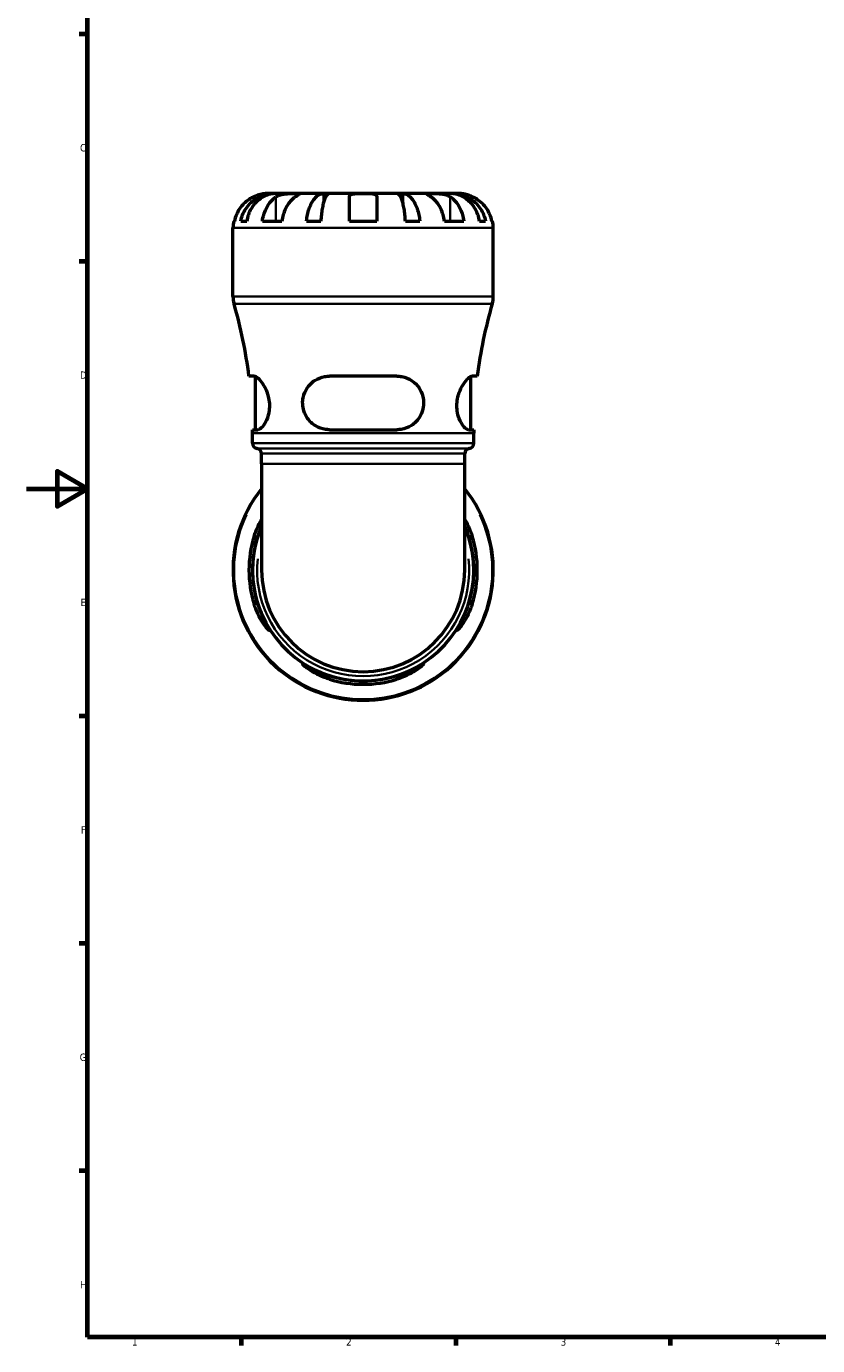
# Model space of a CAD drawing. Header units: millimetres. Extents: x 0 to 903, y 0 to 960.
# Tile 1 of 10: x 0 to 258, y 17 to 448. Entities that reach past the tile are written whole.
import ezdxf

# ---------------------------------------------------------------- set-up
doc = ezdxf.new("R2010")
doc.units = ezdxf.units.MM
for name, color, linetype, lineweight in [('Border (ANSI)', 7, 'Continuous', 70), ('Visible (ANSI)', 7, 'Continuous', 50), ('Visible Narrow (ANSI)', 7, 'Continuous', 35)]:
    doc.layers.add(name, color=color, linetype=linetype, lineweight=lineweight)
doc.styles.add('Note Text (ANSI)', font='tahoma.ttf')

# ---------------------------------------------------------------- blocks, each defined once
blk = doc.blocks.new('Borders Default Border')
at = {"layer": 'Border (ANSI)'}
for p, q in [((20, 445.5), (17.2, 445.5)), ((20, 371.25), (17.2, 371.25)), ((20, 222.75), (17.2, 222.75)), ((20, 148.5), (17.2, 148.5)), ((20, 74.25), (17.2, 74.25)), ((70.08, 20), (70.08, 17.2)), ((140.17, 20), (140.17, 17.2)), ((210.25, 20), (210.25, 17.2))]:
    blk.add_line(p, q, dxfattribs=at)
at = {"layer": 'Border (ANSI)', "flags": 128}
for points in [[(20, 20), (20, 574), (821, 574), (821, 20), (20, 20)], [(0, 297), (20, 297), (10, 302.77), (10, 291.23), (20, 297)]]:
    blk.add_lwpolyline(points, dxfattribs=at)
at = {"layer": 'Border (ANSI)', "color": 5, "true_color": 0x0000ff, "char_height": 2.4, "attachment_point": 7, "style": 'Note Text (ANSI)'}
for s, insert in [('C', (17.51, 407.13)), ('D', (17.52, 332.93)), ('E', (17.71, 258.68)), ('F', (17.78, 184.43)), ('G', (17.4, 110.13)), ('H', (17.53, 35.93)), ('1', (34.5, 17.2)), ('2', (104.4, 17.2)), ('3', (174.46, 17.15)), ('4', (244.45, 17.2))]:
    blk.add_mtext(s, dxfattribs=dict(at, insert=insert))

msp = doc.modelspace()

# ---------------------------------------------------------------- linework, layer by layer
at = {"layer": 'Visible (ANSI)'}
for p, q in [((80.72, 393.43), (78.71, 393.43)), ((81.48, 393.43), (80.72, 393.43)), ((80.72, 393.43), (80.72, 393.39)), ((87.86, 393.43), (81.48, 393.43)), ((97.08, 393.43), (87.86, 393.43)), ((98.93, 393.43), (97.08, 393.43)), ((97.08, 393.43), (97.08, 390.7)), ((109.96, 393.43), (98.93, 393.43)), ((105.46, 384.43), (105.46, 392.36)), ((120.99, 393.43), (109.96, 393.43)), ((114.46, 392.36), (114.46, 384.43)), ((122.84, 393.43), (120.99, 393.43)), ((132.06, 393.43), (122.84, 393.43)), ((122.84, 393.43), (122.84, 390.7)), ((138.43, 393.43), (132.06, 393.43)), ((139.2, 393.43), (138.43, 393.43)), ((141.21, 393.43), (139.2, 393.43)), ((139.2, 393.43), (139.2, 393.39)), ((67.69, 384.43), (67.93, 384.43)), ((70, 384.43), (71.95, 384.43)), ((77.06, 384.43), (83.42, 384.43)), ((91.46, 384.43), (96.16, 384.43)), ((105.46, 384.43), (114.46, 384.43)), ((123.76, 384.43), (128.45, 384.43)), ((136.5, 384.43), (142.86, 384.43)), ((147.97, 384.43), (149.92, 384.43)), ((151.99, 384.43), (152.23, 384.43)), ((67.46, 359.8), (67.46, 382.18)), ((152.46, 359.8), (152.46, 382.18)), ((74.34, 333.79), (72.68, 333.79)), ((74.83, 316.29), (74.83, 333.67)), ((120.96, 333.79), (98.96, 333.79)), ((145.08, 316.29), (145.08, 333.67)), ((147.24, 333.79), (145.58, 333.79)), ((73.83, 316.29), (75.54, 316.29)), ((73.83, 311.86), (73.83, 315.14)), ((98.96, 316.29), (120.96, 316.29)), ((144.37, 316.29), (146.09, 316.29)), ((146.08, 311.86), (146.08, 315.14)), ((76.81, 305.18), (76.81, 308.49)), ((143.11, 305.18), (143.11, 308.49)), ((76.81, 305.18), (76.81, 270.43)), ((143.11, 270.43), (143.11, 305.18))]:
    msp.add_line(p, q, dxfattribs=at)
for centre, radius, start, end in [((78.71, 382.18), 11.25, 168.463, 180), ((141.21, 382.18), 11.25, 0, 11.537), ((75.96, 359.8), 8.5, 180, 196.2502), ((143.96, 359.8), 8.5, 343.7498, 0), ((-77.24, 315.14), 151.07, 7.0895, 16.2502), ((297.15, 315.14), 151.07, 163.7498, 172.9105), ((-77.24, 315.14), 151.07, 0, 0.4343), ((297.15, 315.14), 151.07, 179.5657, 180), ((75.53, 311.86), 1.7, 180, 262.8192), ((144.38, 311.86), 1.7, 277.1808, 0), ((75.11, 308.49), 1.7, 0, 82.8192), ((144.81, 308.49), 1.7, 97.1808, 180), ((109.96, 270.43), 42.5, 141.2606, 38.7394), ((109.96, 270.43), 36.13, 156.5845, 23.4155), ((109.96, 270.43), 37.28, 162.8386, 197.1614), ((109.96, 270.43), 36.13, 162.2742, 197.7258), ((109.96, 270.43), 36.13, 342.2742, 17.7258), ((109.96, 270.43), 37.28, 342.8386, 17.1614), ((109.96, 270.43), 33.15, 180, 0), ((109.96, 270.43), 36.13, 252.2742, 287.7258), ((109.96, 270.43), 37.28, 252.8386, 287.1614)]:
    msp.add_arc(centre, radius, start, end, dxfattribs=at)
for points, knots in [([(74.21, 392.36), (73.71, 392.13), (73.2, 391.84), (72.08, 391.1), (71.5, 390.61), (70.51, 389.63), (70.02, 389.05), (69.18, 387.79), (68.82, 387.11), (68.3, 385.85), (68.07, 385.15), (67.93, 384.43)], [5.5022719, 5.5022719, 5.5022719, 5.5022719, 5.6617261, 5.6617261, 5.8711132, 5.8711132, 6.0795138, 6.0795138, 6.2879145, 6.2879145, 6.4900758, 6.4900758, 6.4900758, 6.4900758]), ([(70, 384.43), (70.14, 385.15), (70.36, 385.85), (70.87, 387.12), (71.21, 387.79), (72.03, 389.05), (72.5, 389.64), (73.45, 390.62), (74.02, 391.11), (75.24, 391.95), (75.9, 392.3), (77.15, 392.83), (77.86, 393.06), (79.3, 393.36), (80.04, 393.43), (80.72, 393.43)], [0.213434, 0.213434, 0.213434, 0.213434, 0.41601, 0.41601, 0.624348, 0.624348, 0.832687, 0.832687, 1.041572, 1.041572, 1.250457, 1.250457, 1.460128, 1.460128, 1.669799, 1.669799, 1.669799, 1.669799]), ([(81.48, 393.43), (80.88, 393.43), (80.22, 393.36), (78.94, 393.06), (78.31, 392.83), (77.2, 392.3), (76.61, 391.95), (75.52, 391.11), (75.02, 390.62), (74.17, 389.64), (73.75, 389.05), (73.02, 387.79), (72.72, 387.12), (72.27, 385.85), (72.07, 385.15), (71.95, 384.43)], [5.016117, 5.016117, 5.016117, 5.016117, 5.225788, 5.225788, 5.435459, 5.435459, 5.644344, 5.644344, 5.853229, 5.853229, 6.061567, 6.061567, 6.269906, 6.269906, 6.472482, 6.472482, 6.472482, 6.472482]), ([(78.71, 393.43), (78.71, 393.43), (78.65, 393.43), (78.43, 393.42), (78.25, 393.42), (77.71, 393.38), (77.31, 393.33), (76.54, 393.18), (76.22, 393.1), (75.62, 392.92), (75.35, 392.83), (74.81, 392.62), (74.53, 392.51), (74.24, 392.37), (74.22, 392.37), (74.21, 392.36)], [-3.126213, -3.126213, -3.126213, -3.126213, -3.0059213, -3.0059213, -2.8729567, -2.8729567, -2.6978937, -2.6978937, -2.583387, -2.583387, -2.4954757, -2.4954757, -2.4031024, -2.4031024, -2.3983168, -2.3983168, -2.3983168, -2.3983168]), ([(77.06, 384.43), (77.16, 385.15), (77.32, 385.85), (77.69, 387.11), (77.94, 387.79), (78.54, 389.05), (78.88, 389.63), (79.58, 390.61), (80, 391.1), (80.78, 391.84), (81.14, 392.13), (81.5, 392.36)], [0.2134384, 0.2134384, 0.2134384, 0.2134384, 0.4155998, 0.4155998, 0.6240004, 0.6240004, 0.8324011, 0.8324011, 1.0417882, 1.0417882, 1.2012424, 1.2012424, 1.2012424, 1.2012424]), ([(81.5, 392.36), (81.59, 392.42), (81.68, 392.48), (82, 392.65), (82.24, 392.76), (82.77, 392.96), (83.07, 393.05), (83.81, 393.22), (84.27, 393.29), (85.3, 393.39), (85.87, 393.41), (86.94, 393.43), (87.44, 393.43), (87.86, 393.43)], [-0.7247441, -0.7247441, -0.7247441, -0.7247441, -0.6829269, -0.6829269, -0.5894676, -0.5894676, -0.4901439, -0.4901439, -0.3493352, -0.3493352, -0.178565, -0.178565, 0, 0, 0, 0]), ([(87.86, 392.36), (87.51, 392.13), (87.15, 391.84), (86.36, 391.1), (85.94, 390.61), (85.25, 389.63), (84.9, 389.05), (84.3, 387.79), (84.05, 387.11), (83.68, 385.85), (83.52, 385.15), (83.42, 384.43)], [5.5022719, 5.5022719, 5.5022719, 5.5022719, 5.6617261, 5.6617261, 5.8711132, 5.8711132, 6.0795138, 6.0795138, 6.2879145, 6.2879145, 6.4900758, 6.4900758, 6.4900758, 6.4900758]), ([(87.86, 393.43), (88.1, 393.43), (88.32, 393.43), (88.69, 393.43), (88.84, 393.42), (89.11, 393.4), (89.18, 393.38), (89.18, 393.28), (89.1, 393.2), (88.86, 393.03), (88.73, 392.94), (88.43, 392.73), (88.26, 392.62), (88, 392.45), (87.93, 392.41), (87.86, 392.36)], [0, 0, 0, 0, 0.1023049, 0.1023049, 0.2116531, 0.2116531, 0.3586874, 0.3586874, 0.4986154, 0.4986154, 0.596139, 0.596139, 0.690343, 0.690343, 0.7235503, 0.7235503, 0.7235503, 0.7235503]), ([(91.46, 384.43), (91.54, 385.15), (91.65, 385.85), (91.92, 387.12), (92.1, 387.79), (92.53, 389.05), (92.77, 389.64), (93.27, 390.62), (93.57, 391.11), (94.21, 391.95), (94.56, 392.3), (95.21, 392.83), (95.58, 393.06), (96.34, 393.36), (96.73, 393.43), (97.08, 393.43)], [0.213434, 0.213434, 0.213434, 0.213434, 0.41601, 0.41601, 0.624348, 0.624348, 0.832687, 0.832687, 1.041572, 1.041572, 1.250457, 1.250457, 1.460128, 1.460128, 1.669799, 1.669799, 1.669799, 1.669799]), ([(98.93, 393.43), (98.75, 393.43), (98.56, 393.36), (98.19, 393.06), (98.01, 392.83), (97.68, 392.3), (97.51, 391.95), (97.2, 391.11), (97.05, 390.62), (96.8, 389.64), (96.68, 389.05), (96.47, 387.79), (96.38, 387.12), (96.25, 385.85), (96.19, 385.15), (96.16, 384.43)], [5.016117, 5.016117, 5.016117, 5.016117, 5.225788, 5.225788, 5.435459, 5.435459, 5.644344, 5.644344, 5.853229, 5.853229, 6.061567, 6.061567, 6.269906, 6.269906, 6.472482, 6.472482, 6.472482, 6.472482]), ([(105.46, 392.36), (105.46, 392.46), (105.47, 392.55), (105.53, 392.72), (105.58, 392.8), (105.72, 392.95), (105.82, 393.03), (106.17, 393.21), (106.47, 393.29), (107.24, 393.39), (107.71, 393.41), (108.77, 393.43), (109.36, 393.43), (109.96, 393.43)], [-0.7287781, -0.7287781, -0.7287781, -0.7287781, -0.6586458, -0.6586458, -0.5894874, -0.5894874, -0.5028286, -0.5028286, -0.3478233, -0.3478233, -0.1787056, -0.1787056, 0, 0, 0, 0]), ([(109.96, 393.43), (110.38, 393.43), (110.79, 393.43), (111.68, 393.42), (112.14, 393.42), (112.93, 393.36), (113.26, 393.32), (113.78, 393.19), (113.98, 393.11), (114.21, 392.94), (114.29, 392.87), (114.39, 392.71), (114.42, 392.62), (114.45, 392.48), (114.46, 392.42), (114.46, 392.36)], [0, 0, 0, 0, 0.1255823, 0.1255823, 0.2775869, 0.2775869, 0.4156583, 0.4156583, 0.5355886, 0.5355886, 0.6106285, 0.6106285, 0.6783071, 0.6783071, 0.7205994, 0.7205994, 0.7205994, 0.7205994]), ([(123.76, 384.43), (123.72, 385.15), (123.67, 385.85), (123.54, 387.12), (123.45, 387.79), (123.24, 389.05), (123.11, 389.64), (122.87, 390.62), (122.72, 391.11), (122.4, 391.95), (122.23, 392.3), (121.91, 392.83), (121.73, 393.06), (121.35, 393.36), (121.16, 393.43), (120.99, 393.43)], [0.213434, 0.213434, 0.213434, 0.213434, 0.41601, 0.41601, 0.624348, 0.624348, 0.832687, 0.832687, 1.041572, 1.041572, 1.250457, 1.250457, 1.460128, 1.460128, 1.669799, 1.669799, 1.669799, 1.669799]), ([(122.84, 393.43), (123.19, 393.43), (123.58, 393.36), (124.34, 393.06), (124.71, 392.83), (125.36, 392.3), (125.71, 391.95), (126.35, 391.11), (126.64, 390.62), (127.14, 389.64), (127.39, 389.05), (127.82, 387.79), (128, 387.12), (128.27, 385.85), (128.38, 385.15), (128.45, 384.43)], [5.016117, 5.016117, 5.016117, 5.016117, 5.225788, 5.225788, 5.435459, 5.435459, 5.644344, 5.644344, 5.853229, 5.853229, 6.061567, 6.061567, 6.269906, 6.269906, 6.472482, 6.472482, 6.472482, 6.472482]), ([(132.06, 392.36), (131.97, 392.42), (131.88, 392.48), (131.61, 392.65), (131.45, 392.76), (131.15, 392.96), (131.02, 393.05), (130.8, 393.22), (130.73, 393.29), (130.75, 393.39), (130.86, 393.41), (131.3, 393.43), (131.63, 393.43), (132.06, 393.43)], [-0.7247441, -0.7247441, -0.7247441, -0.7247441, -0.6829269, -0.6829269, -0.5894676, -0.5894676, -0.4901439, -0.4901439, -0.3493352, -0.3493352, -0.178565, -0.178565, 0, 0, 0, 0]), ([(132.06, 393.43), (132.3, 393.43), (132.56, 393.43), (133.16, 393.43), (133.49, 393.42), (134.31, 393.4), (134.79, 393.38), (135.74, 393.28), (136.2, 393.2), (136.93, 393.03), (137.22, 392.94), (137.74, 392.73), (137.98, 392.62), (138.27, 392.45), (138.35, 392.41), (138.42, 392.36)], [0, 0, 0, 0, 0.1023049, 0.1023049, 0.2116531, 0.2116531, 0.3586874, 0.3586874, 0.4986154, 0.4986154, 0.596139, 0.596139, 0.690343, 0.690343, 0.7235503, 0.7235503, 0.7235503, 0.7235503]), ([(136.5, 384.43), (136.39, 385.15), (136.24, 385.85), (135.87, 387.11), (135.61, 387.79), (135.02, 389.05), (134.67, 389.63), (133.97, 390.61), (133.56, 391.1), (132.77, 391.84), (132.41, 392.13), (132.06, 392.36)], [0.2134384, 0.2134384, 0.2134384, 0.2134384, 0.4155998, 0.4155998, 0.6240004, 0.6240004, 0.8324011, 0.8324011, 1.0417882, 1.0417882, 1.2012424, 1.2012424, 1.2012424, 1.2012424]), ([(138.42, 392.36), (138.77, 392.13), (139.13, 391.84), (139.92, 391.1), (140.34, 390.61), (141.04, 389.63), (141.38, 389.05), (141.98, 387.79), (142.23, 387.11), (142.6, 385.85), (142.76, 385.15), (142.86, 384.43)], [5.5022719, 5.5022719, 5.5022719, 5.5022719, 5.6617261, 5.6617261, 5.8711132, 5.8711132, 6.0795138, 6.0795138, 6.2879145, 6.2879145, 6.4900758, 6.4900758, 6.4900758, 6.4900758]), ([(147.97, 384.43), (147.84, 385.15), (147.65, 385.85), (147.2, 387.12), (146.89, 387.79), (146.17, 389.05), (145.75, 389.64), (144.9, 390.62), (144.39, 391.11), (143.31, 391.95), (142.72, 392.3), (141.61, 392.83), (140.98, 393.06), (139.69, 393.36), (139.03, 393.43), (138.43, 393.43)], [0.213434, 0.213434, 0.213434, 0.213434, 0.41601, 0.41601, 0.624348, 0.624348, 0.832687, 0.832687, 1.041572, 1.041572, 1.250457, 1.250457, 1.460128, 1.460128, 1.669799, 1.669799, 1.669799, 1.669799]), ([(139.2, 393.43), (139.87, 393.43), (140.61, 393.36), (142.06, 393.06), (142.77, 392.83), (144.02, 392.3), (144.67, 391.95), (145.9, 391.11), (146.46, 390.62), (147.42, 389.64), (147.89, 389.05), (148.71, 387.79), (149.05, 387.12), (149.56, 385.85), (149.77, 385.15), (149.92, 384.43)], [5.016117, 5.016117, 5.016117, 5.016117, 5.225788, 5.225788, 5.435459, 5.435459, 5.644344, 5.644344, 5.853229, 5.853229, 6.061567, 6.061567, 6.269906, 6.269906, 6.472482, 6.472482, 6.472482, 6.472482]), ([(145.71, 392.36), (145.55, 392.43), (145.4, 392.5), (144.98, 392.68), (144.71, 392.78), (144.16, 392.96), (143.88, 393.05), (143.19, 393.22), (142.81, 393.29), (142.09, 393.39), (141.77, 393.41), (141.33, 393.43), (141.21, 393.43), (141.21, 393.43)], [-0.7196887, -0.7196887, -0.7196887, -0.7196887, -0.6691335, -0.6691335, -0.5844829, -0.5844829, -0.490085, -0.490085, -0.3476599, -0.3476599, -0.1782767, -0.1782767, 0, 0, 0, 0]), ([(151.99, 384.43), (151.84, 385.15), (151.62, 385.85), (151.1, 387.11), (150.74, 387.79), (149.9, 389.05), (149.41, 389.63), (148.42, 390.61), (147.83, 391.1), (146.72, 391.84), (146.21, 392.13), (145.71, 392.36)], [0.2134384, 0.2134384, 0.2134384, 0.2134384, 0.4155998, 0.4155998, 0.6240004, 0.6240004, 0.8324011, 0.8324011, 1.0417882, 1.0417882, 1.2012424, 1.2012424, 1.2012424, 1.2012424]), ([(74.34, 333.79), (74.51, 333.79), (74.7, 333.74), (75.36, 333.41), (75.89, 332.95), (76.94, 331.68), (77.48, 330.88), (78.36, 329.11), (78.72, 328.17), (79.17, 326.4), (79.29, 325.62), (79.38, 324.08), (79.36, 323.33), (79.16, 321.72), (78.95, 320.89), (78.34, 319.15), (77.89, 318.33), (76.95, 317.05), (76.47, 316.6), (75.86, 316.33), (75.7, 316.29), (75.54, 316.29)], [-3.114316, -3.114316, -3.114316, -3.114316, -2.939648, -2.939648, -2.55438, -2.55438, -2.184354, -2.184354, -1.858874, -1.858874, -1.619835, -1.619835, -1.392718, -1.392718, -1.110097, -1.110097, -0.735799, -0.735799, -0.348957, -0.348957, -0.197799, -0.197799, -0.197799, -0.197799]), ([(98.96, 316.29), (98.52, 316.29), (98.08, 316.32), (96.51, 316.56), (95.43, 316.95), (93.44, 318.15), (92.54, 318.97), (91.3, 320.71), (90.88, 321.55), (90.38, 323.18), (90.25, 323.93), (90.18, 325.47), (90.26, 326.24), (90.66, 327.98), (91.05, 328.91), (92.25, 330.8), (93.14, 331.69), (95.14, 333), (96.23, 333.44), (97.9, 333.74), (98.43, 333.79), (98.96, 333.79)], [-3.080375, -3.080375, -3.080375, -3.080375, -2.941029, -2.941029, -2.575204, -2.575204, -2.191292, -2.191292, -1.902446, -1.902446, -1.674061, -1.674061, -1.438015, -1.438015, -1.12119, -1.12119, -0.712282, -0.712282, -0.333877, -0.333877, -0.166673, -0.166673, -0.166673, -0.166673]), ([(120.96, 333.79), (121.51, 333.79), (122.06, 333.74), (123.77, 333.41), (124.87, 332.95), (126.77, 331.68), (127.57, 330.88), (128.77, 329.11), (129.2, 328.17), (129.64, 326.4), (129.73, 325.62), (129.69, 324.08), (129.57, 323.33), (129.11, 321.72), (128.71, 320.89), (127.54, 319.15), (126.69, 318.33), (124.71, 317.05), (123.58, 316.6), (121.91, 316.33), (121.44, 316.29), (120.96, 316.29)], [-3.114316, -3.114316, -3.114316, -3.114316, -2.939648, -2.939648, -2.55438, -2.55438, -2.184354, -2.184354, -1.858874, -1.858874, -1.619835, -1.619835, -1.392718, -1.392718, -1.110097, -1.110097, -0.735799, -0.735799, -0.348957, -0.348957, -0.197799, -0.197799, -0.197799, -0.197799]), ([(144.37, 316.29), (144.23, 316.29), (144.08, 316.32), (143.52, 316.56), (143.06, 316.95), (142.14, 318.15), (141.67, 318.97), (141.01, 320.71), (140.79, 321.55), (140.57, 323.18), (140.53, 323.93), (140.61, 325.47), (140.72, 326.24), (141.14, 327.98), (141.48, 328.91), (142.38, 330.8), (142.97, 331.69), (144.08, 333), (144.59, 333.44), (145.23, 333.74), (145.42, 333.79), (145.58, 333.79)], [-3.080375, -3.080375, -3.080375, -3.080375, -2.941029, -2.941029, -2.575204, -2.575204, -2.191292, -2.191292, -1.902446, -1.902446, -1.674061, -1.674061, -1.438015, -1.438015, -1.12119, -1.12119, -0.712282, -0.712282, -0.333877, -0.333877, -0.166673, -0.166673, -0.166673, -0.166673]), ([(74.34, 281.43), (74.51, 281.98), (74.7, 282.53), (75.36, 284.24), (75.89, 285.34), (76.55, 286.54), (76.68, 286.76), (76.81, 286.97)], [-3.114316, -3.114316, -3.114316, -3.114316, -2.939648, -2.939648, -2.5543802, -2.5543802, -2.46375, -2.46375, -2.46375, -2.46375]), ([(76.81, 284.81), (76.54, 284.18), (76.28, 283.53), (75.86, 282.38), (75.7, 281.91), (75.54, 281.43)], [-0.5680384, -0.5680384, -0.5680384, -0.5680384, -0.3489574, -0.3489574, -0.1977985, -0.1977985, -0.1977985, -0.1977985]), ([(143.11, 286.97), (143.25, 286.72), (143.4, 286.47), (144.08, 285.25), (144.59, 284.16), (145.23, 282.48), (145.42, 281.96), (145.58, 281.43)], [-0.816348, -0.816348, -0.816348, -0.816348, -0.7122824, -0.7122824, -0.3338768, -0.3338768, -0.1666729, -0.1666729, -0.1666729, -0.1666729]), ([(144.37, 281.43), (144.23, 281.87), (144.08, 282.31), (143.67, 283.46), (143.39, 284.15), (143.11, 284.81)], [-3.0803745, -3.0803745, -3.0803745, -3.0803745, -2.9410295, -2.9410295, -2.710438, -2.710438, -2.710438, -2.710438]), ([(75.54, 259.43), (75.69, 258.99), (75.83, 258.55), (76.4, 256.98), (76.86, 255.9), (77.78, 253.9), (78.25, 253.01), (78.9, 251.77), (79.13, 251.35), (79.35, 250.84), (79.38, 250.72), (79.31, 250.65), (79.19, 250.73), (78.78, 251.12), (78.44, 251.52), (77.53, 252.72), (76.94, 253.61), (75.84, 255.61), (75.32, 256.7), (74.68, 258.37), (74.5, 258.9), (74.34, 259.43)], [-3.080375, -3.080375, -3.080375, -3.080375, -2.941029, -2.941029, -2.575204, -2.575204, -2.191292, -2.191292, -1.902446, -1.902446, -1.674061, -1.674061, -1.438015, -1.438015, -1.12119, -1.12119, -0.712282, -0.712282, -0.333877, -0.333877, -0.166673, -0.166673, -0.166673, -0.166673]), ([(145.58, 259.43), (145.41, 258.88), (145.22, 258.33), (144.56, 256.61), (144.03, 255.51), (142.97, 253.62), (142.44, 252.81), (141.56, 251.62), (141.19, 251.19), (140.75, 250.75), (140.63, 250.66), (140.53, 250.7), (140.56, 250.81), (140.76, 251.28), (140.96, 251.67), (141.58, 252.84), (142.03, 253.7), (142.96, 255.67), (143.45, 256.81), (144.06, 258.47), (144.22, 258.95), (144.37, 259.43)], [-3.114316, -3.114316, -3.114316, -3.114316, -2.939648, -2.939648, -2.55438, -2.55438, -2.184354, -2.184354, -1.858874, -1.858874, -1.619835, -1.619835, -1.392718, -1.392718, -1.110097, -1.110097, -0.735799, -0.735799, -0.348957, -0.348957, -0.197799, -0.197799, -0.197799, -0.197799]), ([(98.96, 234.81), (98.41, 234.98), (97.86, 235.17), (96.15, 235.83), (95.04, 236.36), (93.15, 237.41), (92.34, 237.95), (91.15, 238.83), (90.72, 239.19), (90.28, 239.63), (90.19, 239.76), (90.23, 239.85), (90.34, 239.83), (90.81, 239.63), (91.2, 239.42), (92.38, 238.8), (93.23, 238.36), (95.2, 237.42), (96.34, 236.94), (98.01, 236.33), (98.48, 236.17), (98.96, 236.01)], [-3.114316, -3.114316, -3.114316, -3.114316, -2.939648, -2.939648, -2.55438, -2.55438, -2.184354, -2.184354, -1.858874, -1.858874, -1.619835, -1.619835, -1.392718, -1.392718, -1.110097, -1.110097, -0.735799, -0.735799, -0.348957, -0.348957, -0.197799, -0.197799, -0.197799, -0.197799]), ([(120.96, 236.01), (121.4, 236.15), (121.84, 236.3), (123.41, 236.87), (124.49, 237.33), (126.48, 238.25), (127.38, 238.72), (128.62, 239.37), (129.04, 239.59), (129.54, 239.82), (129.67, 239.85), (129.73, 239.78), (129.66, 239.66), (129.26, 239.25), (128.87, 238.91), (127.66, 238), (126.77, 237.41), (124.78, 236.31), (123.69, 235.79), (122.01, 235.15), (121.49, 234.97), (120.96, 234.81)], [-3.080375, -3.080375, -3.080375, -3.080375, -2.941029, -2.941029, -2.575204, -2.575204, -2.191292, -2.191292, -1.902446, -1.902446, -1.674061, -1.674061, -1.438015, -1.438015, -1.12119, -1.12119, -0.712282, -0.712282, -0.333877, -0.333877, -0.166673, -0.166673, -0.166673, -0.166673])]:
    msp.add_open_spline(points, degree=3, knots=knots, dxfattribs=at)
at = {"layer": 'Visible Narrow (ANSI)'}
for p, q in [((81.5, 391.96), (81.5, 384.82)), ((138.42, 391.96), (138.42, 384.82)), ((151.94, 382.18), (67.98, 382.18)), ((67.98, 359.8), (151.94, 359.8)), ((151.6, 357.42), (68.32, 357.42)), ((145.64, 315.14), (74.28, 315.14)), ((74.28, 311.86), (145.64, 311.86)), ((75.75, 310.18), (144.17, 310.18)), ((142.7, 308.49), (77.22, 308.49)), ((142.7, 305.18), (77.22, 305.18)), ((74.4, 281.43), (75.48, 281.43)), ((144.43, 281.43), (145.52, 281.43)), ((75.48, 259.43), (74.4, 259.43)), ((145.52, 259.43), (144.43, 259.43)), ((98.96, 234.87), (98.96, 235.95)), ((120.96, 235.95), (120.96, 234.87))]:
    msp.add_line(p, q, dxfattribs=at)
for radius, start, end in [(42.16, 154.6555, 25.3445), (34.64, 173.8329, 6.1671)]:
    msp.add_arc((109.96, 270.43), radius, start, end, dxfattribs=at)

# ---------------------------------------------------------------- block references
msp.add_blockref('Borders Default Border', (0, 0))

doc.saveas('drawing.dxf')
